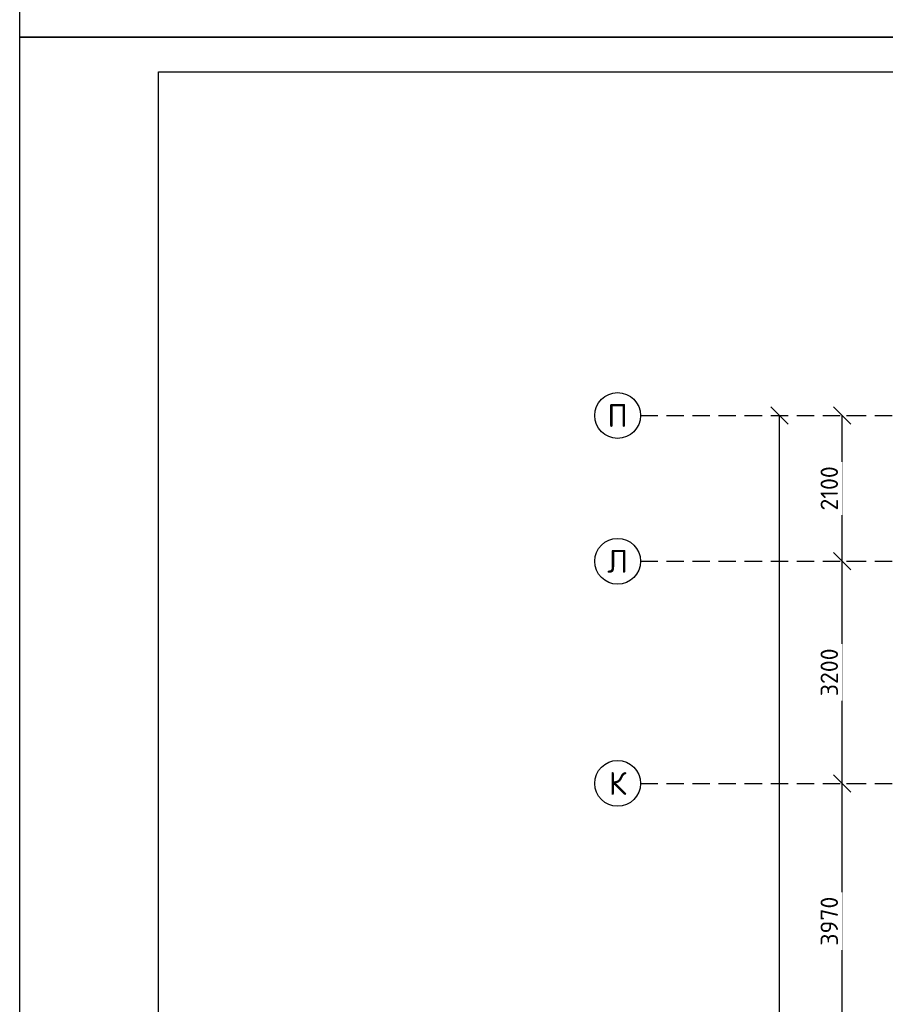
# Model space of a CAD drawing. Header units: inches. Extents: x 8001 to 766003, y -84601 to 563258.
# Tile 11 of 188: x 189106 to 201574, y 45438 to 59623. Entities that reach past the tile are written whole.
import ezdxf
from ezdxf.enums import TextEntityAlignment as Align

# ---------------------------------------------------------------- set-up
doc = ezdxf.new("R2010")
doc.units = ezdxf.units.IN
doc.header["$MEASUREMENT"] = 0
doc.linetypes.add('( Hidden )', pattern=[0.375, 0.25, -0.125])
doc.styles.add('GOST', font='isocpeur.ttf')
doc.styles.add('Text style', font='isocpeur.ttf', dxfattribs={"height": 250})
doc.dimstyles.new('Dim Style', dxfattribs={"dimtxt": 250, "dimasz": 250, "dimexe": 125, "dimexo": 62.5, "dimgap": 62.5, "dimtad": 1, "dimdec": 0, "dimtxsty": 'Text style', "dimblk": 'OBLIQUE', "dimcen": 250, "dimclrd": 256, "dimclre": 256, "dimclrt": 256, "dimadec": 0, "dimazin": 0, "dimtfac": 1, "dimtdec": 0, "dimtmove": 0, "dimatfit": 3, "dimldrblk": 'OBLIQUE', "dimfxl": 1, "dimlwd": -1, "dimlwe": -1, "dimarcsym": 0})

# ---------------------------------------------------------------- blocks, each defined once
blk = doc.blocks.new('_Oblique')
at = {"color": 0, "linetype": 'ByBlock', "lineweight": -2}
blk.add_line((-0.5, -0.5), (0.5, 0.5), dxfattribs=at)
blk = doc.blocks.new('*D146')
at = {"transparency": 16777216}
for p, q in [((173133.6245031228, 92659.33996780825), (173133.6245031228, 96629.33996780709)), ((173196.1245030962, 96629.33996780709), (173258.6245031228, 96629.33996780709)), ((173196.1245030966, 92659.33996780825), (173258.6245031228, 92659.33996780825))]:
    blk.add_line(p, q, dxfattribs=at)
at = {"layer": 'Defpoints', "color": 0, "transparency": 16777216}
for p in [(173133.6245030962, 96629.33996780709), (173133.6245031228, 96629.33996780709), (173133.6245030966, 92659.33996780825)]:
    blk.add_point(p, dxfattribs=at)
at = {"transparency": 16777216, "xscale": 250, "yscale": 250, "zscale": 250}
for p, rotation in [((173133.6245031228, 96629.33996780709), 90), ((173133.6245031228, 92659.33996780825), 270)]:
    blk.add_blockref('_Oblique', p, dxfattribs=dict(at, rotation=rotation))
at = {"transparency": 16777216, "insert": (172946.1245031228, 94644.3399678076), "char_height": 250, "attachment_point": 5, "rotation": 90, "style": 'Text style', "bg_fill": 3, "box_fill_scale": 1.25, "bg_fill_color": 256, "bg_fill_true_color": 13158600, "bg_fill_transparency": 0}
blk.add_mtext('3970', dxfattribs=at)
blk = doc.blocks.new('*D147')
at = {"transparency": 16777216}
for p, q in [((173133.6245031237, 96629.33996780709), (173133.6245031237, 99829.33996780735)), ((173196.1245030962, 99829.33996780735), (173258.6245031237, 99829.33996780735)), ((173196.1245030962, 96629.33996780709), (173258.6245031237, 96629.33996780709))]:
    blk.add_line(p, q, dxfattribs=at)
at = {"layer": 'Defpoints', "color": 0, "transparency": 16777216}
for p in [(173133.6245030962, 99829.33996780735), (173133.6245031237, 99829.33996780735), (173133.6245030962, 96629.33996780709)]:
    blk.add_point(p, dxfattribs=at)
at = {"transparency": 16777216, "xscale": 250, "yscale": 250, "zscale": 250}
for p, rotation in [((173133.6245031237, 99829.33996780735), 90), ((173133.6245031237, 96629.33996780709), 270)]:
    blk.add_blockref('_Oblique', p, dxfattribs=dict(at, rotation=rotation))
at = {"transparency": 16777216, "insert": (172946.1245031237, 98229.33996780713), "char_height": 250, "attachment_point": 5, "rotation": 90, "style": 'Text style', "bg_fill": 3, "box_fill_scale": 1.25, "bg_fill_color": 256, "bg_fill_true_color": 13158600, "bg_fill_transparency": 0}
blk.add_mtext('3200', dxfattribs=at)
blk = doc.blocks.new('*D148')
at = {"transparency": 16777216}
for p, q in [((172227.8622145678, 54509.33996780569), (172227.8622145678, 101929.3399678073)), ((172290.3622145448, 101929.3399678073), (172352.8622145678, 101929.3399678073)), ((172290.3622145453, 54509.33996780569), (172352.8622145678, 54509.33996780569))]:
    blk.add_line(p, q, dxfattribs=at)
at = {"layer": 'Defpoints', "color": 0, "transparency": 16777216}
for p in [(172227.8622145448, 101929.3399678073), (172227.8622145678, 101929.3399678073), (172227.8622145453, 54509.33996780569)]:
    blk.add_point(p, dxfattribs=at)
at = {"transparency": 16777216, "xscale": 250, "yscale": 250, "zscale": 250}
for p, rotation in [((172227.8622145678, 101929.3399678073), 90), ((172227.8622145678, 54509.33996780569), 270)]:
    blk.add_blockref('_Oblique', p, dxfattribs=dict(at, rotation=rotation))
at = {"transparency": 16777216, "insert": (172040.3622145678, 78219.33996780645), "char_height": 250, "attachment_point": 5, "rotation": 90, "style": 'Text style', "bg_fill": 3, "box_fill_scale": 1.25, "bg_fill_color": 256, "bg_fill_true_color": 13158600, "bg_fill_transparency": 0}
blk.add_mtext('47420', dxfattribs=at)
blk = doc.blocks.new('*D149')
at = {"transparency": 16777216}
for p, q in [((173133.6245031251, 99829.33996780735), (173133.6245031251, 101929.3399678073)), ((173196.1245031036, 101929.3399678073), (173258.6245031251, 101929.3399678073)), ((173196.1245031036, 99829.33996780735), (173258.6245031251, 99829.33996780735))]:
    blk.add_line(p, q, dxfattribs=at)
at = {"layer": 'Defpoints', "color": 0, "transparency": 16777216}
for p in [(173133.6245031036, 101929.3399678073), (173133.6245031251, 101929.3399678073), (173133.6245031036, 99829.33996780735)]:
    blk.add_point(p, dxfattribs=at)
at = {"transparency": 16777216, "xscale": 250, "yscale": 250, "zscale": 250}
for p, rotation in [((173133.6245031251, 101929.3399678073), 90), ((173133.6245031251, 99829.33996780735), 270)]:
    blk.add_blockref('_Oblique', p, dxfattribs=dict(at, rotation=rotation))
at = {"transparency": 16777216, "insert": (172946.1245031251, 100879.3399678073), "char_height": 250, "attachment_point": 5, "rotation": 90, "style": 'Text style', "bg_fill": 3, "box_fill_scale": 1.25, "bg_fill_color": 256, "bg_fill_true_color": 13158600, "bg_fill_transparency": 0}
blk.add_mtext('2100', dxfattribs=at)
blk = doc.blocks.new('kb-axis')
blk.add_circle((0, 0), 1)
at = {"style": 'GOST'}
blk.add_attdef('AXIS', text='', height=1, dxfattribs=at).set_placement((0, 0), align=Align.MIDDLE_CENTER)
blk = doc.blocks.new('hkgk')
at = {"color": 1, "linetype": '( Hidden )', "ltscale": 1000}
for p, q in [((170227.6217216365, 101929.3399678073), (231321.1995090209, 101929.3399678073)), ((170227.6217216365, 99829.33996780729), (231321.1995090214, 99829.33996780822)), ((170227.621721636, 96629.33996780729), (231321.1995090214, 96629.33996780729))]:
    blk.add_line(p, q, dxfattribs=at)
at = {"xscale": 330, "yscale": 330, "zscale": 330}
for p, values in [((169897.6217216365, 101929.3399678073), {'AXIS': 'П'}), ((169897.621721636, 99829.33996780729), {'AXIS': 'Л'}), ((169897.621721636, 96629.33996780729), {'AXIS': 'К'})]:
    blk.add_blockref('kb-axis', p, dxfattribs=at).add_auto_attribs(values)
for base, p1, p2, override, picture, middle in [((172227.8622145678, 101929.3399678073), (172227.8622145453, 54509.33996780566), (172227.8622145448, 101929.3399678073), {"dimtfill": 1, "dimarcsym": 1}, '*D148', (172040.3622145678, 78219.33996780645)), ((173133.6245031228, 96629.33996780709), (173133.6245030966, 92659.33996780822), (173133.6245030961, 96629.33996780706), {"dimtmove": 1, "dimtfill": 1, "dimarcsym": 1}, '*D146', (172946.1245031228, 94644.3399678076))]:
    dim = blk.add_linear_dim(base=base, p1=p1, p2=p2, angle=90, dimstyle='Dim Style', override=override)
    dim.commit()
    dim.dimension.update_dxf_attribs({"geometry": picture, "text_midpoint": middle})
dim = blk.add_linear_dim(base=(173133.6245031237, 99829.33996780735), p1=(173133.6245030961, 96629.33996780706), p2=(173133.6245030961, 99829.33996780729), angle=90, dimstyle='Dim Style', override={"dimtmove": 1, "dimtfill": 1, "dimarcsym": 1})
dim.commit()
dim.dimension.update_dxf_attribs({"geometry": '*D147', "text_midpoint": (172946.1245031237, 98229.33996780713)})
dim = blk.add_linear_dim(base=(173133.6245031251, 101929.3399678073), p1=(173133.6245031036, 99829.33996780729), p2=(173133.6245031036, 101929.3399678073), angle=90, dimstyle='Dim Style', override={"dimtfill": 1, "dimarcsym": 1})
dim.commit()
dim.dimension.update_dxf_attribs({"geometry": '*D149', "text_midpoint": (172946.1245031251, 100879.3399678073)})

msp = doc.modelspace()

# ---------------------------------------------------------------- linework, layer by layer
msp.add_lwpolyline([(189105.7695652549, 128772.808490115), (289105.7695652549, 128772.808490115), (289105.7695652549, 59372.80849011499), (189105.7695652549, 59372.80849011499)], close=True)

# ---------------------------------------------------------------- block references
at = {"color": 25}
msp.add_blockref('hkgk', (27820.25034439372, -48009.03783065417), dxfattribs=at)

# ---------------------------------------------------------------- next in the draw order: linework, layer by layer
for points in [[(189105.7695652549, 59372.80849011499), (289105.7695652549, 59372.80849011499), (289105.7695652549, -10027.19150988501), (189105.7695652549, -10027.19150988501)], [(191105.7695652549, 58872.80849011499), (288605.7695652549, 58872.80849011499), (288605.7695652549, -9527.191509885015), (191105.7695652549, -9527.191509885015)]]:
    msp.add_lwpolyline(points, close=True)

doc.saveas('drawing.dxf')
